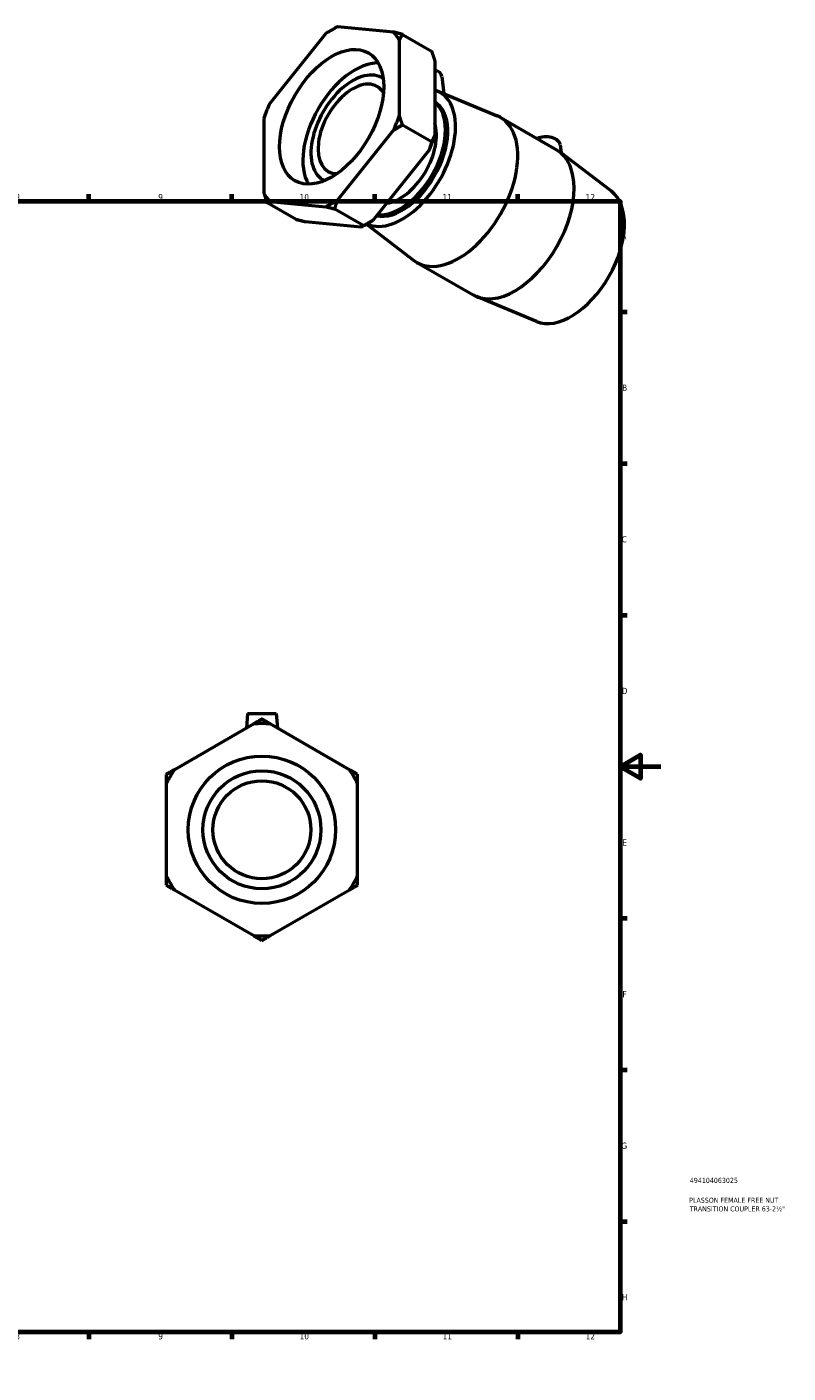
# Model space of a CAD drawing. Header units: millimetres. Extents: x 0 to 903, y -174 to 659.
# Tile 3 of 3: x 530 to 903, y 0 to 659. Entities that reach past the tile are written whole.
import ezdxf

# ---------------------------------------------------------------- set-up
doc = ezdxf.new("R2010")
doc.units = ezdxf.units.MM
for name, color, linetype, lineweight in [('Border (ANSI)', 7, 'Continuous', 70), ('Title (ISO)', 7, 'Continuous', 50), ('Visible (ANSI)', 7, 'Continuous', 50)]:
    doc.layers.add(name, color=color, linetype=linetype, lineweight=lineweight)
doc.styles.add('Note Text (ANSI)', font='tahoma.ttf')
doc.styles.add('Note Text (ISO)', font='tahoma.ttf')

# ---------------------------------------------------------------- blocks, each defined once
blk = doc.blocks.new('Borders Default Border')
at = {"layer": 'Border (ANSI)'}
for p, q in [((70.08, 574), (70.08, 577.45)), ((140.17, 574), (140.17, 577.45)), ((210.25, 574), (210.25, 577.45)), ((280.33, 574), (280.33, 577.45)), ((350.42, 574), (350.42, 577.45)), ((490.58, 574), (490.58, 577.45)), ((560.67, 574), (560.67, 577.45)), ((630.75, 574), (630.75, 577.45)), ((700.83, 574), (700.83, 577.45)), ((770.92, 574), (770.92, 577.45)), ((20, 519.75), (16.55, 519.75)), ((821, 519.75), (824.45, 519.75)), ((20, 445.5), (16.55, 445.5)), ((821, 445.5), (824.45, 445.5)), ((20, 371.25), (16.55, 371.25)), ((821, 371.25), (824.45, 371.25)), ((20, 222.75), (16.55, 222.75)), ((821, 222.75), (824.45, 222.75)), ((20, 148.5), (16.55, 148.5)), ((821, 148.5), (824.45, 148.5)), ((20, 74.25), (16.55, 74.25)), ((821, 74.25), (824.45, 74.25)), ((70.08, 20), (70.08, 16.55)), ((140.17, 20), (140.17, 16.55)), ((210.25, 20), (210.25, 16.55)), ((280.33, 20), (280.33, 16.55)), ((350.42, 20), (350.42, 16.55)), ((490.58, 20), (490.58, 16.55)), ((560.67, 20), (560.67, 16.55)), ((630.75, 20), (630.75, 16.55)), ((700.83, 20), (700.83, 16.55)), ((770.92, 20), (770.92, 16.55))]:
    blk.add_line(p, q, dxfattribs=at)
at = {"layer": 'Border (ANSI)', "flags": 128}
for points in [[(420.5, 594), (420.5, 574), (414.73, 584), (426.27, 584), (420.5, 574)], [(20, 20), (20, 574), (821, 574), (821, 20), (20, 20)], [(0, 297), (20, 297), (10, 302.77), (10, 291.23), (20, 297)], [(841, 297), (821, 297), (831, 302.77), (831, 291.23), (821, 297)], [(420.5, 0), (420.5, 20), (414.73, 10), (426.27, 10), (420.5, 20)]]:
    blk.add_lwpolyline(points, dxfattribs=at)
at = {"layer": 'Border (ANSI)', "attachment_point": 7, "style": 'Note Text (ANSI)'}
for s, insert, char_height in [('1', (34.35, 574.4), 3.05), ('2', (104.2, 574.4), 3.05), ('3', (174.26, 574.34), 3.05), ('4', (244.23, 574.4), 3.05), ('5', (314.48, 574.34), 3.05), ('6', (384.49, 574.34), 3.05), ('7', (454.6, 574.4), 3.05), ('8', (524.63, 574.33), 3.05), ('9', (594.7, 574.34), 3.05), ('10', (663.96, 574.34), 3.048), ('11', (734.04, 574.4), 3.048), ('12', (804.13, 574.4), 3.048), ('A', (16.78, 555.35), 3.05), ('A', (821.63, 555.35), 3.05), ('B', (17.15, 481.1), 3.05), ('B', (821.99, 481.1), 3.05), ('C', (16.95, 406.8), 3.05), ('C', (821.8, 406.8), 3.05), ('D', (16.96, 332.6), 3.05), ('D', (821.81, 332.6), 3.05), ('E', (17.21, 258.35), 3.05), ('E', (822.05, 258.35), 3.05), ('F', (17.29, 184.1), 3.05), ('F', (822.14, 184.1), 3.05), ('G', (16.81, 109.79), 3.05), ('G', (821.66, 109.79), 3.05), ('H', (16.97, 35.6), 3.05), ('H', (821.81, 35.6), 3.05), ('1', (34.35, 16.55), 3.05), ('2', (104.2, 16.55), 3.05), ('3', (174.26, 16.49), 3.05), ('4', (244.23, 16.55), 3.05), ('5', (314.48, 16.49), 3.05), ('6', (384.49, 16.49), 3.05), ('7', (454.6, 16.55), 3.05), ('8', (524.63, 16.48), 3.05), ('9', (594.7, 16.49), 3.05), ('10', (663.96, 16.49), 3.048), ('11', (734.04, 16.55), 3.048), ('12', (804.13, 16.55), 3.048)]:
    blk.add_mtext(s, dxfattribs=dict(at, insert=insert, char_height=char_height))
blk = doc.blocks.new('Title Blocks ISO')
at = {"layer": 'Title (ISO)', "color": 232, "true_color": 0xca0064, "style": 'Note Text (ISO)'}
for tag, p in [('PART_NUMBER_001', (34.16, 73.13)), ('DESCRIPTION_001', (33.84, 63.4)), ('DESCRIPTION_002', (34.09, 59.18))]:
    blk.add_attdef(tag, p, '', height=2.5, dxfattribs=at)

msp = doc.modelspace()

# ---------------------------------------------------------------- linework, layer by layer
at = {"layer": 'Visible (ANSI)'}
for p, q in [((709.979, 656.818), (682.496, 659.337)), ((676.807, 656.061), (649.324, 621.889)), ((679.509, 657.744), (680.951, 658.581)), ((712.823, 616.069), (712.823, 652.759)), ((714.356, 655.675), (728.615, 647.463)), ((730.148, 642.783), (730.148, 606.092)), ((704.359, 634.422), (704.924, 634.097)), ((733.696, 635.061), (734.597, 626.664)), ((731.286, 628.04), (760.751, 615.791)), ((646.48, 614.555), (646.48, 577.864)), ((762.337, 615.008), (789.914, 599.128)), ((682.496, 574.562), (709.979, 608.734)), ((714.356, 611.389), (728.615, 603.177)), ((791.608, 601.712), (792.044, 597.648)), ((727.303, 598.758), (699.82, 564.586)), ((816.771, 578.812), (791.387, 598.148)), ((675.525, 584.35), (676.089, 584.025)), ((649.324, 573.805), (676.807, 571.286)), ((662.272, 564.972), (648.012, 573.184)), ((695.443, 561.931), (681.184, 570.143)), ((694.131, 561.31), (666.648, 563.829)), ((697.118, 562.903), (695.676, 562.066)), ((696.68, 562.649), (719.944, 544.928)), ((721.417, 543.948), (748.994, 528.068)), ((780.045, 515.036), (750.58, 527.286)), ((638.484, 323.112), (637.851, 315.875)), ((638.484, 323.112), (652.484, 323.112)), ((652.484, 323.112), (653.118, 315.875)), ((641.461, 317.959), (602.595, 295.52)), ((688.374, 295.52), (649.507, 317.959)), ((598.572, 288.552), (598.572, 243.673)), ((692.397, 243.673), (692.397, 288.552)), ((602.595, 236.705), (641.461, 214.265)), ((649.507, 214.265), (688.374, 236.705))]:
    msp.add_line(p, q, dxfattribs=at)
for radius in [36.113, 28.89, 24]:
    msp.add_circle((645.484, 266.112), radius, dxfattribs=at)
for start, end in [(85.563209, 94.436791), (145.563209, 154.436791), (25.563209, 34.436791), (205.563209, 214.436791), (325.563209, 334.436791), (265.563209, 274.436791)]:
    msp.add_arc((645.484, 266.112), 52.003, start, end, dxfattribs=at)
for centre, major_axis, ratio, start_param, end_param in [((679.651, 615.312), (25.951, 45.065), 0.5780931, 0.7060278, 0.8609011), ((679.651, 615.312), (25.951, 45.065), 0.5780931, 5.9420156, 6.0968888), ((691.085, 608.727), (-18.022, -31.295), 0.5780931, 3.4631079, 5.9616701), ((689.942, 609.386), (-14.417, -25.036), 0.5780931, 3.101523, 6.3232549), ((726.709, 634.813), (7, 0), 0.5758617, 0.0616641, 1.0573838), ((689.942, 609.386), (-11.977, -20.798), 0.5780931, 2.8258177, 6.5989603), ((714.3, 595.359), (18.414, 31.977), 0.5780931, 3.1991596, 6.4138968), ((679.651, 615.312), (25.951, 45.065), 0.5780931, 1.7532254, 1.9080986), ((714.3, 595.359), (15.72, 27.297), 0.5780931, 3.3216998, 6.2750231), ((713.156, 596.017), (15.72, 27.297), 0.5780931, 3.4007216, 6.1989702), ((679.651, 615.312), (-25.951, -45.065), 0.5780931, 1.7532254, 1.9080986), ((741.877, 579.478), (20.46, 35.53), 0.5780931, 3.0670431, 6.3577348), ((713.156, 596.017), (-12.615, -21.906), 0.5780931, 0.4078794, 2.6700405), ((696.976, 605.335), (25.951, 45.065), 0.5780931, 4.894818, 5.0496913), ((784.621, 601.464), (7, 0), 0.5758617, 0.0616641, 2.2309626), ((769.454, 563.598), (20.46, 35.53), 0.5780931, 3.1415927, 6.2831853), ((679.651, 615.312), (-25.951, -45.065), 0.5780931, 5.9420156, 6.0968888), ((679.651, 615.312), (-25.951, -45.065), 0.5780931, 0.7060278, 0.8609011), ((797.031, 547.717), (18.414, 31.977), 0.5780931, 3.2161422, 6.2086358), ((696.976, 605.335), (25.951, 45.065), 0.5780931, 3.9289245, 4.0024937)]:
    msp.add_ellipse(centre, major_axis=major_axis, ratio=ratio, start_param=start_param, end_param=end_param, dxfattribs=at)
msp.add_ellipse((679.651, 615.312), major_axis=(18.022, 31.295), ratio=0.5780931, dxfattribs=at)
for points, weights in [([(682.496, 659.337), (681.797, 659.065), (681.184, 658.715)], [1, 1.00095849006, 1]), ([(681.184, 658.715), (681.067, 658.648), (680.951, 658.581)], [1, 1.00004881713, 1.00009266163]), ([(714.356, 655.675), (712.066, 656.29), (709.979, 656.818)], [1, 1.00095849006, 1]), ([(712.823, 652.759), (713.518, 654.22), (714.356, 655.675)], [1, 1.00095849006, 1]), ([(728.615, 647.463), (729.453, 645.043), (730.148, 642.783)], [1, 1.00095849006, 1]), ([(714.356, 611.389), (713.518, 613.809), (712.823, 616.069)], [1, 1.00095849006, 1]), ([(709.979, 608.734), (712.066, 610.067), (714.356, 611.389)], [1, 1.00095849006, 1]), ([(728.615, 603.177), (728.002, 600.89), (727.303, 598.758)], [1, 1.00095849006, 1]), ([(730.148, 606.092), (729.453, 604.632), (728.615, 603.177)], [1, 1.00095849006, 1]), ([(646.48, 577.864), (647.174, 575.604), (648.012, 573.184)], [1, 1.00095849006, 1]), ([(648.012, 573.184), (648.625, 573.533), (649.324, 573.805)], [1, 1.00095849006, 1]), ([(681.184, 570.143), (681.797, 572.43), (682.496, 574.562)], [1, 1.00095849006, 1]), ([(676.807, 571.286), (678.894, 570.759), (681.184, 570.143)], [1, 1.00095849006, 1]), ([(666.648, 563.829), (664.561, 564.357), (662.272, 564.972)], [1, 1.00095849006, 1]), ([(695.443, 561.931), (694.83, 561.582), (694.131, 561.31)], [1, 1.00095849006, 1]), ([(699.82, 564.586), (697.733, 563.254), (695.443, 561.931)], [1, 1.00095849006, 1]), ([(645.484, 320.282), (643.432, 319.097), (641.461, 317.959)], [1, 1.00095849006, 1]), ([(649.507, 317.959), (647.537, 319.097), (645.484, 320.282)], [1, 1.00095849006, 1]), ([(602.595, 295.52), (600.625, 294.382), (598.572, 293.197)], [1, 1.00095849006, 1]), ([(598.572, 293.197), (598.572, 290.827), (598.572, 288.552)], [1, 1.00095849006, 1]), ([(692.397, 293.197), (690.344, 294.382), (688.374, 295.52)], [1, 1.00095849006, 1]), ([(692.397, 288.552), (692.397, 290.827), (692.397, 293.197)], [1, 1.00095849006, 1]), ([(598.572, 243.673), (598.572, 241.398), (598.572, 239.028)], [1, 1.00095849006, 1]), ([(598.572, 239.028), (600.625, 237.843), (602.595, 236.705)], [1, 1.00095849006, 1]), ([(688.374, 236.705), (690.344, 237.843), (692.397, 239.028)], [1, 1.00095849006, 1]), ([(692.397, 239.028), (692.397, 241.398), (692.397, 243.673)], [1, 1.00095849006, 1]), ([(641.461, 214.265), (643.432, 213.128), (645.484, 211.943)], [1, 1.00095849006, 1]), ([(645.484, 211.943), (647.537, 213.128), (649.507, 214.265)], [1, 1.00095849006, 1])]:
    msp.add_rational_spline(points, weights, degree=2, dxfattribs=at)

# ---------------------------------------------------------------- block references
msp.add_blockref('Borders Default Border', (0, 0))
msp.add_blockref('Title Blocks ISO', (821, 20)).add_auto_attribs({'PART_NUMBER_001': '494104063025', 'DESCRIPTION_001': 'PLASSON FEMALE FREE NUT', 'DESCRIPTION_002': "TRANSITION COUPLER 63-2½''"})

doc.saveas('drawing.dxf')
